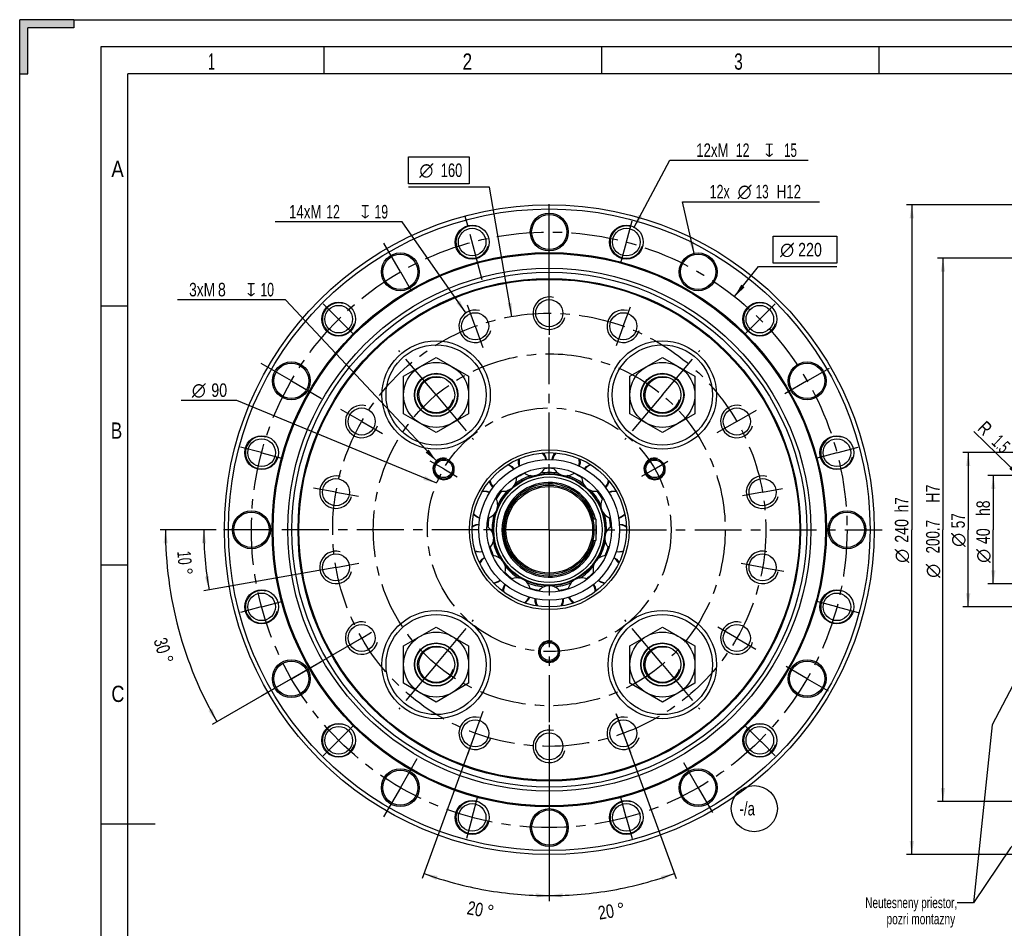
# Model space of a CAD drawing. Header units: millimetres. Extents: x 0 to 420, y 0 to 297.
# Tile 101 of 108: x 0 to 182, y 129 to 297. Entities that reach past the tile are written whole.
import ezdxf
from ezdxf.enums import TextEntityAlignment as Align

# ---------------------------------------------------------------- set-up
doc = ezdxf.new("R2010")
doc.units = ezdxf.units.MM
doc.header["$LTSCALE"] = 23.1
doc.linetypes.add('CENTER', pattern=[0.6, 0.375, -0.075, 0.075, -0.075])
doc.layers.get('0').update_dxf_attribs({"linetype": 'CONTINUOUS'})
for name, color, linetype in [('030', 7, 'CONTINUOUS'), ('8_ALL_NOTES_BALLOONS_SYMBOLS_GT', 7, 'CONTINUOUS'), ('DEFAULT_1', 7, 'CENTER'), ('HRIADEL', 7, 'CONTINUOUS'), ('KLIETKY_HRIAD', 7, 'CONTINUOUS'), ('NOS-TELESO', 7, 'CONTINUOUS'), ('PRIR-VYST', 7, 'CONTINUOUS'), ('REZVALC', 7, 'CONTINUOUS')]:
    doc.layers.add(name, color=color, linetype=linetype)
doc.styles.get("Standard").update_dxf_attribs({"font": 'txt', "width": 0.8})
doc.styles.add('TEXTSTYLE_1', font='gdt', dxfattribs={"width": 0.8})
doc.dimstyles.new('DIMSTYLE_1', dxfattribs={"dimtxt": 2.5, "dimasz": 2.5, "dimexe": 1, "dimexo": 0, "dimtad": 1, "dimdec": 3, "dimlfac": 2, "dimdsep": 46, "dimtxsty": 'Standard', "dimblk": '_FILLED', "dimblk1": '_FILLED', "dimblk2": '_FILLED', "dimcen": 0.09, "dimclrt": 7, "dimadec": 0, "dimazin": 0, "dimtp": 0.005, "dimtm": 0.005, "dimtfac": 1, "dimtdec": 3, "dimtofl": 0, "dimtmove": 0, "dimatfit": 3, "dimldrblk": '_FILLED', "dimfxl": 1, "dimtolj": 1, "dimarcsym": 0})
doc.dimstyles.new('DIMSTYLE_11', dxfattribs={"dimtxt": 2.5, "dimasz": 2.5, "dimexe": 1, "dimexo": 0, "dimtad": 1, "dimdec": 3, "dimlfac": 2, "dimdsep": 46, "dimtxsty": 'Standard', "dimblk": '_FILLED', "dimblk1": '_FILLED', "dimblk2": '_FILLED', "dimcen": 0.09, "dimclrt": 7, "dimadec": 0, "dimazin": 0, "dimtp": 0.1, "dimtm": 0.1, "dimtfac": 1, "dimtdec": 3, "dimtofl": 0, "dimtmove": 0, "dimatfit": 3, "dimldrblk": '_FILLED', "dimfxl": 1, "dimtolj": 1, "dimarcsym": 0})
doc.dimstyles.new('DIMSTYLE_4', dxfattribs={"dimtxt": 2.5, "dimasz": 2.5, "dimexe": 1, "dimexo": 0, "dimtad": 1, "dimdec": 3, "dimlfac": 2, "dimdsep": 46, "dimtxsty": 'Standard', "dimblk": '_FILLED', "dimblk1": '_FILLED', "dimblk2": '_FILLED', "dimcen": 0.09, "dimclrt": 7, "dimadec": 0, "dimazin": 0, "dimtp": 0.005, "dimtm": 0.005, "dimtfac": 1, "dimtdec": 3, "dimtmove": 0, "dimatfit": 2, "dimldrblk": '_FILLED', "dimfxl": 1, "dimtolj": 1, "dimarcsym": 0})
doc.dimstyles.new('DIMSTYLE_5', dxfattribs={"dimtxt": 2.5, "dimasz": 2.5, "dimexe": 1, "dimexo": 0, "dimgap": 1.25, "dimtad": 0, "dimdec": 1, "dimlfac": 2, "dimdsep": 46, "dimtxsty": 'Standard', "dimblk": '_FILLED', "dimblk1": '_FILLED', "dimblk2": '_FILLED', "dimcen": 0.09, "dimclrt": 7, "dimadec": 0, "dimazin": 0, "dimtp": 0.1, "dimtm": 0.1, "dimtfac": 1, "dimtdec": 65535, "dimtofl": 0, "dimtmove": 0, "dimatfit": 3, "dimldrblk": '_FILLED', "dimfxl": 1, "dimtolj": 1, "dimarcsym": 0})
doc.dimstyles.get("Standard").update_dxf_attribs({"dimtxt": 2.5, "dimasz": 2.5, "dimexe": 1, "dimexo": 0, "dimtad": 1, "dimdec": 3, "dimdsep": 46, "dimtxsty": 'Standard', "dimblk": '_FILLED', "dimblk1": '_FILLED', "dimblk2": '_FILLED', "dimcen": 0.09, "dimclrt": 7, "dimadec": 0, "dimazin": 0, "dimtol": 1, "dimtp": 0.005, "dimtm": 0.005, "dimtfac": 1, "dimtdec": 3, "dimtofl": 0, "dimtmove": 0, "dimatfit": 3, "dimldrblk": '_FILLED', "dimfxl": 1, "dimtolj": 1, "dimarcsym": 0})

# ---------------------------------------------------------------- blocks, each defined once
blk = doc.blocks.new('_FILLED')
at = {"color": 0, "linetype": 'ByBlock'}
blk.add_solid([(0, 0), (-1, 0.16), (-1, -0.16)], dxfattribs=at)
blk = doc.blocks.new('*D11')
at = {"color": 7, "linetype": 'Continuous'}
for p, q in [((113.45, 258.57), (120.08, 271.03)), ((120.08, 271.03), (123.69, 271.03)), ((123.69, 271.03), (145.63, 271.03))]:
    blk.add_line(p, q, dxfattribs=at)
at = {"color": 7, "linetype": 'Continuous', "xscale": 2.5, "yscale": 2.5, "zscale": 2.5, "rotation": 241.9766782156}
blk.add_blockref('_FILLED', (113.45, 258.57), dxfattribs=at)
at = {"color": 7, "linetype": 'Continuous'}
for s, width, p in [('12xM', 0.732143, (124.94, 271.65)), ('12', 0.678571, (132.26, 271.65)), ('15', 0.642857, (141.16, 271.65))]:
    blk.add_text(s, height=2.5, dxfattribs=dict(at, width=width)).set_placement(p)
at = {"color": 7, "linetype": 'Continuous', "style": 'TEXTSTYLE_1'}
blk.add_text('x', height=2.5, dxfattribs=at).set_placement((137.62, 271.65))
blk = doc.blocks.new('*D16')
at = {"color": 7, "linetype": 'Continuous'}
for p, q in [((69.29, 259.67), (47.17, 259.67)), ((70.66, 259.67), (69.29, 259.67)), ((82.41, 242.84), (70.66, 259.67))]:
    blk.add_line(p, q, dxfattribs=at)
at = {"color": 7, "linetype": 'Continuous', "xscale": 2.5, "yscale": 2.5, "zscale": 2.5, "rotation": 304.9283622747}
blk.add_blockref('_FILLED', (82.41, 242.84), dxfattribs=at)
at = {"color": 7, "linetype": 'Continuous'}
for s, width, p in [('14xM', 0.732143, (55.74, 260.29)), ('12', 0.678571, (59.14, 260.29)), ('19', 0.678571, (68.04, 260.29))]:
    blk.add_text(s, height=2.5, dxfattribs=dict(at, width=width)).set_placement(p, align=Align.RIGHT)
at = {"color": 7, "linetype": 'Continuous', "style": 'TEXTSTYLE_1'}
blk.add_text('x', height=2.5, dxfattribs=at).set_placement((64.64, 260.29), align=Align.RIGHT)
blk = doc.blocks.new('*D17')
at = {"color": 7, "linetype": 'Continuous'}
for p, q in [((48.22, 245.28), (29.14, 245.28)), ((49.09, 245.28), (48.22, 245.28)), ((76.95, 215.51), (49.09, 245.28))]:
    blk.add_line(p, q, dxfattribs=at)
at = {"color": 7, "linetype": 'Continuous', "xscale": 2.5, "yscale": 2.5, "zscale": 2.5, "rotation": 313.1036540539}
blk.add_blockref('_FILLED', (76.95, 215.51), dxfattribs=at)
at = {"color": 7, "linetype": 'Continuous'}
for s, width, p in [('3xM', 0.761905, (36.1, 245.9)), ('8', 0.785714, (38.07, 245.9)), ('10', 0.678571, (46.97, 245.9))]:
    blk.add_text(s, height=2.5, dxfattribs=dict(at, width=width)).set_placement(p, align=Align.RIGHT)
at = {"color": 7, "linetype": 'Continuous', "style": 'TEXTSTYLE_1'}
blk.add_text('x', height=2.5, dxfattribs=at).set_placement((43.57, 245.9), align=Align.RIGHT)
blk = doc.blocks.new('*D18')
at = {"color": 7, "linetype": 'Continuous'}
for p, q in [((185.37, 212.8), (178.82, 212.8)), ((179.82, 212.8), (179.82, 202.8)), ((179.82, 192.8), (179.82, 202.8)), ((185.37, 192.8), (178.82, 192.8))]:
    blk.add_line(p, q, dxfattribs=at)
at = {"color": 7, "linetype": 'Continuous', "xscale": 2.5, "yscale": 2.5, "zscale": 2.5}
for p, rotation in [((179.82, 212.8), 90), ((179.82, 192.8), 270)]:
    blk.add_blockref('_FILLED', p, dxfattribs=dict(at, rotation=rotation))
at = {"color": 7, "linetype": 'Continuous'}
for s, width, p in [(' h8', 0.761905, (179.19, 206.43)), ('40', 0.785714, (179.19, 201.61))]:
    blk.add_text(s, height=2.5, rotation=90, dxfattribs=dict(at, width=width)).set_placement(p, align=Align.CENTER)
at = {"color": 7, "linetype": 'Continuous', "style": 'TEXTSTYLE_1'}
blk.add_text('n', height=2.5, rotation=90, dxfattribs=at).set_placement((179.19, 197.97), align=Align.CENTER)
blk = doc.blocks.new('*D19')
at = {"color": 7, "linetype": 'Continuous'}
for p, q in [((192.24, 252.97), (169.52, 252.97)), ((170.52, 252.97), (170.52, 202.8)), ((170.52, 152.62), (170.52, 202.8)), ((192.24, 152.62), (169.52, 152.62))]:
    blk.add_line(p, q, dxfattribs=at)
at = {"color": 7, "linetype": 'Continuous', "xscale": 2.5, "yscale": 2.5, "zscale": 2.5}
for p, rotation in [((170.52, 252.97), 90), ((170.52, 152.62), 270)]:
    blk.add_blockref('_FILLED', p, dxfattribs=dict(at, rotation=rotation))
at = {"color": 7, "linetype": 'Continuous'}
for s, width, p in [(' H7', 0.785714, (169.89, 209.11)), ('200.7', 0.742857, (169.89, 201.52))]:
    blk.add_text(s, height=2.5, rotation=90, dxfattribs=dict(at, width=width)).set_placement(p, align=Align.CENTER)
at = {"color": 7, "linetype": 'Continuous', "style": 'TEXTSTYLE_1'}
blk.add_text('n', height=2.5, rotation=90, dxfattribs=at).set_placement((169.89, 195.21), align=Align.CENTER)
blk = doc.blocks.new('*D22')
at = {"color": 7, "linetype": 'Continuous'}
for p, q in [((36.3, 202.8), (33.01, 202.8)), ((58.41, 195.85), (33.99, 191.54))]:
    blk.add_line(p, q, dxfattribs=at)
for start, end in [(180, 185), (185, 190)]:
    blk.add_arc((97.8, 202.8), 63.8, start, end, dxfattribs=at)
for points in [[(34.45, 200.3), (34.01, 202.8), (33.65, 200.29)], [(34.19, 194.13), (34.97, 191.72), (34.98, 194.25)]]:
    blk.add_solid(points, dxfattribs=at)
at = {"color": 7, "linetype": 'Continuous', "width": 0.678571}
blk.add_text('10', height=2.5, rotation=-84.8959, dxfattribs=at).set_placement((29.2, 197.51), align=Align.CENTER)
at = {"color": 7, "linetype": 'Continuous', "style": 'TEXTSTYLE_1'}
blk.add_text('~', height=2.5, rotation=-84.8959, dxfattribs=at).set_placement((29.43, 194.99), align=Align.CENTER)
blk = doc.blocks.new('*D23')
at = {"color": 7, "linetype": 'Continuous'}
for p, q in [((36.3, 202.8), (25.92, 202.8)), ((63.16, 182.8), (35.55, 166.85))]:
    blk.add_line(p, q, dxfattribs=at)
for start, end in [(180, 195), (195, 210)]:
    blk.add_arc((97.8, 202.8), 70.88, start, end, dxfattribs=at)
for points in [[(27.36, 200.3), (26.92, 202.8), (26.56, 200.29)], [(34.86, 169.35), (36.42, 167.35), (35.56, 169.74)]]:
    blk.add_solid(points, dxfattribs=at)
at = {"color": 7, "linetype": 'Continuous', "width": 0.75}
blk.add_text('30', height=2.5, rotation=-72.7018, dxfattribs=at).set_placement((25.1, 181.03), align=Align.CENTER)
at = {"color": 7, "linetype": 'Continuous', "style": 'TEXTSTYLE_1'}
blk.add_text('~', height=2.5, rotation=-72.7018, dxfattribs=at).set_placement((25.91, 178.44), align=Align.CENTER)
blk = doc.blocks.new('*D24')
at = {"color": 7, "linetype": 'Continuous'}
for p, q in [((84.12, 165.21), (74.35, 138.36)), ((97.8, 162.8), (97.8, 134.22))]:
    blk.add_line(p, q, dxfattribs=at)
for start, end in [(250, 260), (260, 270)]:
    blk.add_arc((97.8, 202.8), 67.57, start, end, dxfattribs=at)
for points in [[(77.19, 138.86), (74.69, 139.3), (76.93, 138.11)], [(95.3, 134.87), (97.8, 135.22), (95.31, 135.67)]]:
    blk.add_solid(points, dxfattribs=at)
at = {"color": 7, "linetype": 'Continuous', "width": 0.785714}
blk.add_text('20', height=2.5, rotation=-10.3751, dxfattribs=at).set_placement((83.91, 131.56), align=Align.CENTER)
at = {"color": 7, "linetype": 'Continuous', "style": 'TEXTSTYLE_1'}
blk.add_text('~', height=2.5, rotation=-10.3751, dxfattribs=at).set_placement((86.67, 131.06), align=Align.CENTER)
blk = doc.blocks.new('*D25')
at = {"color": 7, "linetype": 'Continuous'}
for p, q in [((110.18, 168.79), (121.26, 138.36)), ((97.8, 166.8), (97.8, 134.22))]:
    blk.add_line(p, q, dxfattribs=at)
for start, end in [(280, 290), (270, 280)]:
    blk.add_arc((97.8, 202.8), 67.57, start, end, dxfattribs=at)
for points in [[(118.68, 138.11), (120.92, 139.3), (118.42, 138.86)], [(100.3, 135.67), (97.8, 135.22), (100.31, 134.87)]]:
    blk.add_solid(points, dxfattribs=at)
at = {"color": 7, "linetype": 'Continuous', "width": 0.785714}
blk.add_text('20', height=2.5, rotation=9.1273, dxfattribs=at).set_placement((108.49, 131.01), align=Align.CENTER)
at = {"color": 7, "linetype": 'Continuous', "style": 'TEXTSTYLE_1'}
blk.add_text('~', height=2.5, rotation=9.1273, dxfattribs=at).set_placement((111.26, 131.45), align=Align.CENTER)
blk = doc.blocks.new('*D27')
at = {"color": 7, "linetype": 'Continuous'}
for p, q in [((192.84, 262.8), (163.76, 262.8)), ((164.76, 262.8), (164.76, 202.8)), ((164.76, 142.8), (164.76, 202.8)), ((192.84, 142.8), (163.76, 142.8))]:
    blk.add_line(p, q, dxfattribs=at)
at = {"color": 7, "linetype": 'Continuous', "xscale": 2.5, "yscale": 2.5, "zscale": 2.5}
for p, rotation in [((164.76, 262.8), 90), ((164.76, 142.8), 270)]:
    blk.add_blockref('_FILLED', p, dxfattribs=dict(at, rotation=rotation))
at = {"color": 7, "linetype": 'Continuous'}
for s, width, p in [('h7', 0.75, (164.14, 207.41)), ('240', 0.785714, (164.14, 202.59))]:
    blk.add_text(s, height=2.5, rotation=90, dxfattribs=dict(at, width=width)).set_placement(p, align=Align.CENTER)
at = {"color": 7, "linetype": 'Continuous', "style": 'TEXTSTYLE_1'}
blk.add_text('n', height=2.5, rotation=90, dxfattribs=at).set_placement((164.14, 197.97), align=Align.CENTER)
blk = doc.blocks.new('*D32')
at = {"color": 7, "linetype": 'Continuous'}
for p, q in [((192.84, 217.05), (174.18, 217.05)), ((175.18, 217.05), (175.18, 202.8)), ((175.18, 188.55), (175.18, 202.8)), ((192.84, 188.55), (174.18, 188.55))]:
    blk.add_line(p, q, dxfattribs=at)
at = {"color": 7, "linetype": 'Continuous', "xscale": 2.5, "yscale": 2.5, "zscale": 2.5}
for p, rotation in [((175.18, 217.05), 90), ((175.18, 188.55), 270)]:
    blk.add_blockref('_FILLED', p, dxfattribs=dict(at, rotation=rotation))
at = {"color": 7, "linetype": 'Continuous', "width": 0.75}
blk.add_text('57', height=2.5, rotation=90, dxfattribs=at).set_placement((174.56, 204.46), align=Align.CENTER)
at = {"color": 7, "linetype": 'Continuous', "style": 'TEXTSTYLE_1'}
blk.add_text('n', height=2.5, rotation=90, dxfattribs=at).set_placement((174.56, 200.92), align=Align.CENTER)
blk = doc.blocks.new('*D33')
at = {"color": 7, "linetype": 'Continuous'}
for p, q in [((83, 266.07), (71.81, 266.07)), ((86.75, 266.07), (83, 266.07)), ((90.92, 242.2), (86.75, 266.07))]:
    blk.add_line(p, q, dxfattribs=at)
at = {"color": 7, "linetype": 'Continuous', "xscale": 2.5, "yscale": 2.5, "zscale": 2.5, "rotation": 279.906806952}
blk.add_blockref('_FILLED', (90.92, 242.2), dxfattribs=at)
at = {"color": 7, "linetype": 'Continuous', "style": 'TEXTSTYLE_1'}
blk.add_text('n', height=2.5, dxfattribs=at).set_placement((76.4, 267.95), align=Align.RIGHT)
at = {"color": 7, "linetype": 'Continuous', "width": 0.714286}
blk.add_text('160', height=2.5, dxfattribs=at).set_placement((81.75, 267.95), align=Align.RIGHT)
blk = doc.blocks.new('*D38')
at = {"color": 7, "linetype": 'Continuous'}
blk.add_line((184.83, 212.57), (176.25, 220.92), dxfattribs=at)
at = {"color": 7, "linetype": 'Continuous', "xscale": 2.5, "yscale": 2.5, "zscale": 2.5, "rotation": 315.7789401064}
blk.add_blockref('_FILLED', (184.83, 212.57), dxfattribs=at)
at = {"color": 7, "linetype": 'Continuous'}
for s, width, p in [('R', 0.785714, (178.09, 220)), ('1.5', 0.619048, (181.42, 216.76))]:
    blk.add_text(s, height=2.5, rotation=-44.2211, dxfattribs=dict(at, width=width)).set_placement(p, align=Align.RIGHT)
blk = doc.blocks.new('*D39')
at = {"color": 7, "linetype": 'Continuous'}
for p, q in [((39.56, 226.7), (29.8, 226.7)), ((40.1, 226.7), (39.56, 226.7)), ((77.02, 211.41), (40.1, 226.7))]:
    blk.add_line(p, q, dxfattribs=at)
at = {"color": 7, "linetype": 'Continuous', "xscale": 2.5, "yscale": 2.5, "zscale": 2.5, "rotation": 337.4928829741}
blk.add_blockref('_FILLED', (77.02, 211.41), dxfattribs=at)
at = {"color": 7, "linetype": 'Continuous', "style": 'TEXTSTYLE_1'}
blk.add_text('n', height=2.5, dxfattribs=at).set_placement((34.38, 227.33), align=Align.RIGHT)
at = {"color": 7, "linetype": 'Continuous', "width": 0.785714}
blk.add_text('90', height=2.5, dxfattribs=at).set_placement((38.31, 227.33), align=Align.RIGHT)
blk = doc.blocks.new('*D43')
at = {"color": 7, "linetype": 'Continuous'}
for p, q in [((124.6, 253.6), (122.42, 263.37)), ((122.42, 263.37), (126.17, 263.37)), ((126.17, 263.37), (147.71, 263.37))]:
    blk.add_line(p, q, dxfattribs=at)
at = {"color": 7, "linetype": 'Continuous', "xscale": 2.5, "yscale": 2.5, "zscale": 2.5, "rotation": 282.578452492}
blk.add_blockref('_FILLED', (124.6, 253.6), dxfattribs=at)
at = {"color": 7, "linetype": 'Continuous'}
for s, width, p in [('12x', 0.690476, (127.42, 264)), ('13', 0.642857, (135.93, 264)), (' H12', 0.732143, (139.14, 264))]:
    blk.add_text(s, height=2.5, dxfattribs=dict(at, width=width)).set_placement(p)
at = {"color": 7, "linetype": 'Continuous', "style": 'TEXTSTYLE_1'}
blk.add_text('n', height=2.5, dxfattribs=at).set_placement((132.59, 264))
blk = doc.blocks.new('*D47')
at = {"color": 7, "linetype": 'Continuous'}
for p, q in [((132.02, 245.86), (136.43, 251.41)), ((136.43, 251.41), (139.19, 251.41)), ((139.19, 251.41), (150.91, 251.41))]:
    blk.add_line(p, q, dxfattribs=at)
at = {"color": 7, "linetype": 'Continuous', "xscale": 2.5, "yscale": 2.5, "zscale": 2.5, "rotation": 231.5293677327}
blk.add_blockref('_FILLED', (132.02, 245.86), dxfattribs=at)
at = {"color": 7, "linetype": 'Continuous', "style": 'TEXTSTYLE_1'}
blk.add_text('n', height=2.5, dxfattribs=at).set_placement((140.44, 253.28))
at = {"color": 7, "linetype": 'Continuous', "width": 0.785714}
blk.add_text('220', height=2.5, dxfattribs=at).set_placement((143.77, 253.28))
blk = doc.blocks.new('BALLOON_BL1', base_point=(135.67, 151.29))
at = {"layer": '8_ALL_NOTES_BALLOONS_SYMBOLS_GT', "color": 7, "linetype": 'Continuous'}
blk.add_circle((135.67, 151.29), 4.26, dxfattribs=at)
at = {"layer": '8_ALL_NOTES_BALLOONS_SYMBOLS_GT', "color": 7, "linetype": 'Continuous', "width": 0.730159}
blk.add_text('-/a', height=2.5, dxfattribs=at).set_placement((132.94, 150.04))

msp = doc.modelspace()

# ---------------------------------------------------------------- linework, layer by layer
at = {"color": 7, "linetype": 'Continuous'}
for p, q in [((0, 287), (0, 297)), ((10, 297), (0, 297)), ((10, 297), (10, 295.5)), ((10, 297), (410, 297)), ((1.5, 287), (1.5, 295.5)), ((10, 295.5), (1.5, 295.5)), ((15, 292), (15, 5)), ((415, 292), (15, 292)), ((56.25, 287), (56.25, 292)), ((107.5, 287), (107.5, 292)), ((158.75, 287), (158.75, 292)), ((0, 10), (0, 287)), ((0, 287), (1.5, 287)), ((20, 10), (20, 287)), ((410, 287), (20, 287)), ((71.81234, 266.69663), (71.81234, 271.69663)), ((71.81234, 271.69663), (83.00281, 271.69663)), ((83.00281, 271.69663), (83.00281, 266.69663)), ((83.00281, 266.69663), (71.81234, 266.69663)), ((139.18613, 252.03446), (139.18613, 257.03446)), ((139.18613, 257.03446), (150.91232, 257.03446)), ((150.91232, 257.03446), (150.91232, 252.03446)), ((150.91232, 252.03446), (139.18613, 252.03446)), ((15, 244.16), (20, 244.16)), ((70.91328, 231.15681), (76.91328, 234.62091)), ((76.91328, 234.62091), (82.91328, 231.15681)), ((112.69448, 231.15681), (118.69448, 234.62091)), ((118.69448, 234.62091), (124.69448, 231.15681)), ((70.91328, 224.2286), (70.91328, 231.15681)), ((82.91328, 231.15681), (82.91328, 224.2286)), ((112.69448, 224.2286), (112.69448, 231.15681)), ((124.69448, 231.15681), (124.69448, 224.2286)), ((76.91328, 220.7645), (70.91328, 224.2286)), ((82.91328, 224.2286), (76.91328, 220.7645)), ((118.69448, 220.7645), (112.69448, 224.2286)), ((124.69448, 224.2286), (118.69448, 220.7645)), ((15, 196.33), (20, 196.33)), ((70.91328, 181.36392), (76.91328, 184.82802)), ((76.91328, 184.82802), (82.91328, 181.36392)), ((112.69448, 181.36392), (118.69448, 184.82802)), ((118.69448, 184.82802), (124.69448, 181.36392)), ((70.91328, 174.43571), (70.91328, 181.36392)), ((82.91328, 181.36392), (82.91328, 174.43571)), ((112.69448, 174.43571), (112.69448, 181.36392)), ((124.69448, 181.36392), (124.69448, 174.43571)), ((76.91328, 170.97161), (70.91328, 174.43571)), ((82.91328, 174.43571), (76.91328, 170.97161)), ((118.69448, 170.97161), (112.69448, 174.43571)), ((124.69448, 174.43571), (118.69448, 170.97161)), ((15, 148.5), (25, 148.5))]:
    msp.add_line(p, q, dxfattribs=at)
for centre, radius in [((76.91328, 227.6927), 6), ((118.69448, 227.6927), 6), ((76.91328, 227.6927), 4), ((76.91328, 227.6927), 3.925), ((76.91328, 227.6927), 3.425), ((118.69448, 227.6927), 4), ((118.69448, 227.6927), 3.925), ((118.69448, 227.6927), 3.425), ((97.80388, 202.79626), 8.25), ((97.80388, 202.79626), 8), ((76.91328, 177.89982), 6), ((118.69448, 177.89982), 6), ((76.91328, 177.89982), 4), ((118.69448, 177.89982), 4), ((76.91328, 177.89982), 3.925), ((76.91328, 177.89982), 3.425), ((118.69448, 177.89982), 3.925), ((118.69448, 177.89982), 3.425)]:
    msp.add_circle(centre, radius, dxfattribs=at)
for centre in [(76.91328, 227.6927), (118.69448, 227.6927), (76.91328, 177.89982), (118.69448, 177.89982)]:
    msp.add_arc(centre, 3.25, 75, 345, dxfattribs=at)
for points in [[(10, 297), (1.5, 295.5), (0, 297)], [(0, 287), (0, 297), (1.5, 295.5)], [(10, 297), (10, 295.5), (1.5, 295.5)], [(1.5, 295.5), (1.5, 287), (0, 287)]]:
    msp.add_solid(points, dxfattribs=at)
at = {"layer": '030', "color": 7, "linetype": 'Continuous'}
for radius in [48.3, 47.55, 46.4]:
    msp.add_circle((97.80388, 202.79626), radius, dxfattribs=at)
at = {"layer": 'DEFAULT_1', "color": 7, "linetype": 'CENTER'}
for p, q in [((97.80388, 254.27126), (97.80388, 264.29626)), ((85.43794, 248.94657), (81.88651, 262.2007)), ((112.05775, 255.99242), (113.08714, 259.83418)), ((70.30388, 250.42766), (67.22888, 255.7537)), ((112.0201, 255.85194), (110.99071, 252.01018)), ((112.03893, 255.92218), (112.0201, 255.85194)), ((112.03893, 255.92218), (112.05775, 255.99242)), ((97.80388, 246.79626), (97.80388, 254.27126)), ((70.30388, 250.42766), (72.34436, 246.89344)), ((125.30388, 250.42766), (125.22507, 250.29116)), ((125.30388, 250.42766), (125.38268, 250.56415)), ((97.80388, 242.79626), (97.80388, 246.79626)), ((58.8798, 241.72034), (56.04922, 244.55091)), ((84.12307, 240.38396), (82.70252, 244.2869)), ((111.48468, 240.38396), (112.7947, 243.9832)), ((136.69565, 241.68803), (139.55853, 244.55091)), ((97.80388, 242.79626), (97.80388, 238.79626)), ((58.91301, 241.68713), (58.8798, 241.72034)), ((58.91301, 241.68713), (58.94621, 241.65392)), ((58.94621, 241.65392), (61.77679, 238.82335)), ((84.12307, 240.38396), (85.54363, 236.48102)), ((111.48468, 240.38396), (110.17467, 236.78473)), ((136.69385, 241.68624), (133.83097, 238.82335)), ((136.69475, 241.68713), (136.69385, 241.68624)), ((136.69475, 241.68713), (136.69565, 241.68803)), ((97.80388, 215.79626), (97.80388, 238.79626)), ((76.91328, 227.6927), (70.00331, 235.92768)), ((118.69448, 227.6927), (125.60444, 235.92768)), ((50.17248, 230.29626), (44.58524, 233.52205)), ((145.55136, 230.36328), (149.5489, 232.67126)), ((50.17248, 230.29626), (55.75972, 227.07047)), ((145.31919, 230.22924), (141.32166, 227.92126)), ((145.43528, 230.29626), (145.31919, 230.22924)), ((145.43528, 230.29626), (145.55136, 230.36328)), ((76.91328, 227.6927), (83.82325, 219.45773)), ((118.69448, 227.6927), (111.78451, 219.45773)), ((63.16286, 222.79626), (59.29826, 225.02749)), ((132.44489, 222.79626), (136.1076, 224.91092)), ((63.16286, 222.79626), (67.02746, 220.56503)), ((132.44489, 222.79626), (128.78219, 220.68159)), ((44.64687, 217.03964), (40.76596, 218.07952)), ((44.67796, 217.03131), (44.64687, 217.03964)), ((44.67796, 217.03131), (44.70905, 217.02298)), ((44.70905, 217.02298), (48.58996, 215.98309)), ((150.91515, 217.02738), (147.0178, 215.98309)), ((150.9298, 217.03131), (150.91515, 217.02738)), ((150.9298, 217.03131), (150.94445, 217.03523)), ((150.94445, 217.03523), (154.8418, 218.07952)), ((78.31831, 214.04626), (75.81558, 215.49121)), ((97.80388, 202.79626), (97.80388, 215.79626)), ((117.28945, 214.04626), (119.72745, 215.45384)), ((78.31831, 214.04626), (80.82103, 212.60131)), ((117.28945, 214.04626), (114.85145, 212.63868)), ((58.41157, 209.74219), (54.24798, 210.47634)), ((58.41157, 209.74219), (62.57515, 209.00803)), ((137.19619, 209.74219), (133.48642, 209.08805)), ((137.19619, 209.74219), (140.90596, 210.39632)), ((46.32888, 202.79626), (36.30388, 202.79626)), ((84.80388, 202.79626), (46.32888, 202.79626)), ((97.80388, 202.79626), (84.80388, 202.79626)), ((97.80388, 202.79626), (97.80388, 189.79626)), ((97.80388, 202.79626), (110.80388, 202.79626)), ((110.80388, 202.79626), (159.30388, 202.79626)), ((58.41157, 195.85033), (62.65013, 196.5977)), ((137.19619, 195.85033), (133.25696, 196.54493)), ((58.41157, 195.85033), (54.17301, 195.10296)), ((137.19619, 195.85033), (141.13542, 195.15574)), ((44.98842, 188.6444), (48.58996, 189.60943)), ((97.80388, 189.79626), (97.80388, 141.29626)), ((150.909, 188.56679), (147.0178, 189.60943)), ((44.3675, 188.47802), (40.76596, 187.51299)), ((44.67796, 188.56121), (44.3675, 188.47802)), ((44.67796, 188.56121), (44.98842, 188.6444)), ((150.9298, 188.56121), (150.909, 188.56679)), ((150.9298, 188.56121), (150.9506, 188.55564)), ((150.9506, 188.55564), (154.8418, 187.51299)), ((76.91328, 177.89982), (83.82325, 186.13479)), ((118.69448, 177.89982), (111.78451, 186.13479)), ((63.17511, 182.80333), (65.00317, 183.85876)), ((132.44489, 182.79626), (128.93548, 184.82242)), ((63.16286, 182.79626), (61.32256, 181.73376)), ((63.16286, 182.79626), (63.17511, 182.80333)), ((132.44489, 182.79626), (135.95431, 180.7701)), ((50.17248, 175.29626), (55.67097, 178.47081)), ((76.91328, 177.89982), (70.00331, 169.66484)), ((118.69448, 177.89982), (125.60444, 169.66484)), ((145.43528, 175.29626), (141.58231, 177.52077)), ((50.17248, 175.29626), (44.67399, 172.12171)), ((145.43528, 175.29626), (149.28825, 173.07175)), ((84.12307, 165.20855), (85.61205, 169.29948)), ((111.48468, 165.20855), (110.18237, 168.78665)), ((58.92274, 163.91512), (61.77679, 166.76917)), ((136.40008, 164.20006), (133.83097, 166.76917)), ((58.90327, 163.89565), (56.04922, 161.0416)), ((58.91301, 163.90539), (58.90327, 163.89565)), ((58.91301, 163.90539), (58.92274, 163.91512)), ((84.12307, 165.20855), (82.6341, 161.11763)), ((111.48468, 165.20855), (112.787, 161.63046)), ((136.69475, 163.90539), (136.40008, 164.20006)), ((136.69475, 163.90539), (136.98942, 163.61072)), ((136.98942, 163.61072), (139.55853, 161.0416)), ((70.30388, 155.16486), (73.40044, 160.52826)), ((125.30388, 155.16486), (122.66008, 159.74405)), ((70.30388, 155.16486), (67.20732, 149.80146)), ((125.30388, 155.16486), (127.94768, 150.58567)), ((83.56883, 149.67034), (84.61705, 153.58234)), ((112.03746, 149.67579), (110.99071, 153.58234)), ((83.56883, 149.67034), (82.52061, 145.75834)), ((112.03893, 149.67034), (112.03746, 149.67579)), ((112.03893, 149.67034), (112.04039, 149.66488)), ((112.04039, 149.66488), (113.08714, 145.75834))]:
    msp.add_line(p, q, dxfattribs=at)
for radius in [55, 40, 32.5, 22.5]:
    msp.add_circle((97.80388, 202.79626), radius, dxfattribs=at)
at = {"layer": 'HRIADEL', "color": 7, "linetype": 'Continuous'}
for p, q in [((105.80247, 204.79626), (106.32888, 204.79626)), ((106.45388, 200.92126), (106.45388, 204.67126)), ((105.80247, 200.79626), (106.32888, 200.79626))]:
    msp.add_line(p, q, dxfattribs=at)
for radius in [10.356, 10.25, 9.75]:
    msp.add_circle((97.80388, 202.79626), radius, dxfattribs=at)
for centre, radius, start, end in [((97.80388, 202.79626), 10.57257, 108.8060665, 126.5476485), ((97.80388, 202.79626), 11.35, 113.3173588, 122.0680257), ((97.80388, 202.79626), 10.57257, 81.1261257, 98.8738743), ((97.80388, 202.79626), 11.35, 85.6139544, 94.3860456), ((97.80388, 202.79626), 10.57257, 53.4523515, 71.1939335), ((97.80388, 202.79626), 11.35, 57.9319743, 66.6826412), ((97.80388, 202.79626), 8.75, 13.2129804, 346.7870196), ((97.80388, 202.79626), 8.5, 13.6089606, 346.3910394), ((97.80388, 202.79626), 11.35, 141.0001243, 149.7689745), ((97.80388, 202.79626), 10.57257, 136.4934066, 154.2573868), ((97.80388, 202.79626), 10.57257, 25.7426132, 43.5065934), ((97.80388, 202.79626), 11.35, 30.2310255, 38.9998757), ((97.80388, 202.79626), 10.57257, 164.1878003, 181.9611327), ((97.80388, 202.79626), 10.57257, 358.0388673, 15.8121997), ((97.80388, 202.79626), 11.35, 168.6991671, 177.4551715), ((106.32888, 204.67126), 0.125, 0, 90), ((97.80388, 202.79626), 8.75, 351.3294213, 8.6705787), ((97.80388, 202.79626), 11.35, 2.5448285, 11.3008329), ((97.80388, 202.79626), 10.57257, 191.888923, 209.658603), ((106.32888, 200.92126), 0.125, 270, 360), ((97.80388, 202.79626), 10.57257, 330.341397, 348.111077), ((97.80388, 202.79626), 11.35, 196.3837458, 205.1543555), ((97.80388, 202.79626), 11.35, 334.8456445, 343.6162542), ((97.80388, 202.79626), 11.35, 224.0802938, 232.8434257), ((97.80388, 202.79626), 10.57257, 219.5964691, 237.3494969), ((97.80388, 202.79626), 10.57257, 302.6505031, 320.4035309), ((97.80388, 202.79626), 11.35, 307.1565743, 315.9197062), ((97.80388, 202.79626), 10.57257, 247.2897442, 265.0339174), ((97.80388, 202.79626), 10.57257, 274.9660826, 292.7102558), ((97.80388, 202.79626), 11.35, 251.7713806, 260.5359493), ((97.80388, 202.79626), 11.35, 279.4640507, 288.2286194)]:
    msp.add_arc(centre, radius, start, end, dxfattribs=at)
at = {"layer": 'KLIETKY_HRIAD', "color": 7, "linetype": 'Continuous'}
for p, q in [((96.75004, 216.99449), (97.12352, 216.31642)), ((98.48423, 216.31642), (98.85772, 216.99449)), ((90.27462, 214.87703), (90.91832, 214.45159)), ((92.12317, 215.08395), (92.13883, 215.86136)), ((92.25424, 214.55217), (92.12317, 215.08395)), ((97.12352, 216.31642), (97.25459, 215.78465)), ((98.35317, 215.78465), (98.48423, 216.31642)), ((103.48459, 215.08395), (103.35352, 214.55217)), ((103.46893, 215.86136), (103.48459, 215.08395)), ((104.68944, 214.45159), (105.33314, 214.87703)), ((90.91832, 214.45159), (91.2815, 214.04164)), ((104.32625, 214.04164), (104.68944, 214.45159)), ((87.06349, 211.03651), (86.71411, 211.73609)), ((87.42667, 210.62656), (87.06349, 211.03651)), ((108.54427, 211.03651), (108.18108, 210.62656)), ((108.89365, 211.73609), (108.54427, 211.03651)), ((85.52444, 209.99406), (86.29052, 209.91666)), ((86.29052, 209.91666), (86.80261, 209.72245)), ((108.80514, 209.72245), (109.31724, 209.91666)), ((109.31724, 209.91666), (110.08332, 209.99406)), ((84.4643, 205.10133), (83.8255, 205.56153)), ((111.78226, 205.56153), (111.14345, 205.10133)), ((83.58665, 203.46332), (84.30029, 203.75054)), ((84.30029, 203.75054), (84.84398, 203.81656)), ((84.9764, 204.90712), (84.4643, 205.10133)), ((111.14345, 205.10133), (110.63136, 204.90712)), ((110.76378, 203.81656), (111.30747, 203.75054)), ((111.30747, 203.75054), (112.02111, 203.46332)), ((84.92105, 198.63809), (84.14532, 198.74817)), ((85.46474, 198.7041), (84.92105, 198.63809)), ((110.68671, 198.63809), (110.14301, 198.7041)), ((111.46244, 198.74817), (110.68671, 198.63809)), ((84.90503, 196.7797), (85.40357, 197.3658)), ((85.40357, 197.3658), (85.8543, 197.67692)), ((109.75345, 197.67692), (110.20419, 197.3658)), ((110.20419, 197.3658), (110.70273, 196.7797)), ((88.3291, 193.12743), (87.59533, 192.86593)), ((88.77984, 193.43855), (88.3291, 193.12743)), ((107.27866, 193.12743), (106.82792, 193.43855)), ((108.01242, 192.86593), (107.27866, 193.12743)), ((89.17831, 191.47342), (89.34761, 192.22511)), ((89.34761, 192.22511), (89.60213, 192.71007)), ((106.00563, 192.71007), (106.26015, 192.22511)), ((106.26015, 192.22511), (106.42945, 191.47342)), ((93.90771, 189.83179), (93.38201, 189.26195)), ((94.16223, 190.31674), (93.90771, 189.83179)), ((95.22888, 189.50615), (95.22888, 190.05384)), ((95.42881, 188.76), (95.22888, 189.50615)), ((100.37888, 189.50615), (100.17895, 188.76)), ((100.37888, 190.05384), (100.37888, 189.50615)), ((101.70005, 189.83179), (101.44553, 190.31674)), ((102.22575, 189.26195), (101.70005, 189.83179))]:
    msp.add_line(p, q, dxfattribs=at)
for radius in [13, 11.5]:
    msp.add_circle((97.80388, 202.79626), radius, dxfattribs=at)
at = {"layer": 'NOS-TELESO', "color": 7, "linetype": 'Continuous'}
for centre, radius in [((97.80388, 202.79626), 60), ((97.80388, 202.79626), 59.25), ((97.80388, 257.79626), 3.5), ((97.80388, 257.79626), 3.25), ((83.56883, 255.92218), 3.125), ((83.56883, 255.92218), 2.55), ((112.03893, 255.92218), 3.125), ((112.03893, 255.92218), 2.55), ((97.80388, 202.79626), 51.18199), ((97.80388, 202.79626), 51), ((70.30388, 250.42766), 3.5), ((70.30388, 250.42766), 3.25), ((125.30388, 250.42766), 3.5), ((125.30388, 250.42766), 3.25), ((58.91301, 241.68713), 3.125), ((58.91301, 241.68713), 2.55), ((136.69475, 241.68713), 3.125), ((136.69475, 241.68713), 2.55), ((50.17248, 230.29626), 3.5), ((50.17248, 230.29626), 3.25), ((145.43528, 230.29626), 3.5), ((145.43528, 230.29626), 3.25), ((44.67796, 217.03131), 3.125), ((150.9298, 217.03131), 3.125), ((44.67796, 217.03131), 2.55), ((150.9298, 217.03131), 2.55), ((42.80388, 202.79626), 3.5), ((42.80388, 202.79626), 3.25), ((152.80388, 202.79626), 3.5), ((152.80388, 202.79626), 3.25), ((44.67796, 188.56121), 3.125), ((44.67796, 188.56121), 2.55), ((150.9298, 188.56121), 3.125), ((150.9298, 188.56121), 2.55), ((50.17248, 175.29626), 3.5), ((50.17248, 175.29626), 3.25), ((145.43528, 175.29626), 3.5), ((145.43528, 175.29626), 3.25), ((58.91301, 163.90539), 3.125), ((58.91301, 163.90539), 2.55), ((136.69475, 163.90539), 3.125), ((136.69475, 163.90539), 2.55), ((70.30388, 155.16486), 3.5), ((70.30388, 155.16486), 3.25), ((125.30388, 155.16486), 3.5), ((125.30388, 155.16486), 3.25), ((83.56883, 149.67034), 3.125), ((112.03893, 149.67034), 3.125), ((83.56883, 149.67034), 2.55), ((97.80388, 147.79626), 3.5), ((97.80388, 147.79626), 3.25), ((112.03893, 149.67034), 2.55)]:
    msp.add_circle(centre, radius, dxfattribs=at)
for centre in [(83.56883, 255.92218), (112.03893, 255.92218), (58.91301, 241.68713), (136.69475, 241.68713), (44.67796, 217.03131), (150.9298, 217.03131), (44.67796, 188.56121), (150.9298, 188.56121), (58.91301, 163.90539), (136.69475, 163.90539), (83.56883, 149.67034), (112.03893, 149.67034)]:
    msp.add_arc(centre, 3, 75, 345, dxfattribs=at)
at = {"layer": 'PRIR-VYST', "color": 7, "linetype": 'Continuous'}
for centre, radius in [((97.80388, 202.79626), 46.25), ((97.80388, 242.79626), 2.5), ((84.12307, 240.38396), 2.5), ((111.48468, 240.38396), 2.5), ((76.91328, 227.6927), 10), ((76.91328, 227.6927), 9.25), ((118.69448, 227.6927), 10), ((118.69448, 227.6927), 9.25), ((63.16286, 222.79626), 2.5), ((132.44489, 222.79626), 2.5), ((97.80388, 202.79626), 14.75), ((97.80388, 202.79626), 14.25), ((78.31831, 214.04626), 1.875), ((78.31831, 214.04626), 1.625), ((117.28945, 214.04626), 1.875), ((117.28945, 214.04626), 1.625), ((58.41157, 209.74219), 2.5), ((137.19619, 209.74219), 2.5), ((58.41157, 195.85033), 2.5), ((137.19619, 195.85033), 2.5), ((76.91328, 177.89982), 10), ((118.69448, 177.89982), 10), ((76.91328, 177.89982), 9.25), ((118.69448, 177.89982), 9.25), ((63.16286, 182.79626), 2.5), ((132.44489, 182.79626), 2.5), ((97.80388, 180.29626), 1.875), ((97.80388, 180.29626), 1.625), ((84.12307, 165.20855), 2.5), ((111.48468, 165.20855), 2.5), ((97.80388, 162.79626), 2.5)]:
    msp.add_circle(centre, radius, dxfattribs=at)
for centre, radius in [((97.80388, 242.79626), 3), ((84.12307, 240.38396), 3), ((111.48468, 240.38396), 3), ((63.16286, 222.79626), 3), ((132.44489, 222.79626), 3), ((78.31831, 214.04626), 2), ((117.28945, 214.04626), 2), ((58.41157, 209.74219), 3), ((137.19619, 209.74219), 3), ((58.41157, 195.85033), 3), ((137.19619, 195.85033), 3), ((63.16286, 182.79626), 3), ((132.44489, 182.79626), 3), ((97.80388, 180.29626), 2), ((84.12307, 165.20855), 3), ((111.48468, 165.20855), 3), ((97.80388, 162.79626), 3)]:
    msp.add_arc(centre, radius, 75, 345, dxfattribs=at)
at = {"layer": 'REZVALC', "color": 7, "linetype": 'Continuous'}
for centre, start, end in [((94.72724, 215.27869), 11.4277251, 43.0545916), ((100.88052, 215.27869), 136.9454084, 168.5722749), ((89.27877, 212.41911), 39.0986833, 70.6361558), ((94.72724, 215.27869), 164.501457, 196.1587002), ((100.88052, 215.27869), 343.8412998, 15.498543), ((106.32898, 212.41911), 109.3638442, 140.9013167), ((94.72724, 215.27869), 231.7251844, 336.1172774), ((100.88052, 215.27869), 203.8827226, 308.2748156), ((89.27877, 212.41911), 192.2394911, 223.880143), ((89.27877, 212.41911), 259.2119329, 3.6698931), ((106.32898, 212.41911), 176.3301069, 280.7880671), ((106.32898, 212.41911), 316.1190011, 347.7591185), ((85.78331, 207.35506), 66.8529425, 98.2427603), ((109.82445, 207.35506), 81.7572397, 113.1479642), ((85.78331, 207.35506), 287.1096619, 31.4501514), ((109.82445, 207.35506), 148.5498486, 252.8903381), ((85.78331, 207.35506), 220.054263, 251.6590403), ((109.82445, 207.35506), 288.3419663, 319.945737), ((85.04161, 201.24664), 94.6642496, 125.873948), ((110.56614, 201.24664), 54.126052, 85.3357504), ((85.04161, 201.24664), 314.6480973, 59.0718676), ((110.56614, 201.24664), 120.9281324, 225.3519027), ((85.04161, 201.24664), 247.8461356, 279.3570551), ((110.56614, 201.24664), 260.6429449, 292.1538644), ((87.2236, 195.49322), 122.2249371, 153.5292793), ((87.2236, 195.49322), 342.4836126, 86.7974496), ((108.38416, 195.49322), 93.2025504, 197.5163874), ((108.38416, 195.49322), 26.4707207, 57.7750629), ((87.2236, 195.49322), 275.6161661, 306.9728227), ((91.8294, 191.41284), 10.0867293, 114.4901335), ((103.77836, 191.41284), 65.5098665, 169.9132707), ((108.38416, 195.49322), 233.0271773, 264.3838339), ((91.8294, 191.41284), 149.8672213, 181.2083319), ((97.80388, 189.94026), 37.8493263, 142.1506737), ((103.77836, 191.41284), 358.7916681, 30.1338725), ((91.8294, 191.41284), 303.3640079, 334.600807), ((97.80388, 189.94026), 177.5917209, 208.9106997), ((97.80388, 189.94026), 331.0893003, 2.4092396), ((103.77836, 191.41284), 205.3999908, 236.6359921)]:
    msp.add_arc(centre, 2.5, start, end, dxfattribs=at)

# ---------------------------------------------------------------- block references
at = {"layer": '8_ALL_NOTES_BALLOONS_SYMBOLS_GT', "color": 7, "linetype": 'Continuous'}
msp.add_blockref('BALLOON_BL1', (135.67382, 151.29402), dxfattribs=at)

# ---------------------------------------------------------------- texts
at = {"color": 7, "linetype": 'Continuous'}
for s, width, p in [('1', 0.571429, (34.78044, 287.7718)), ('2', 0.785714, (81.80144, 287.7718)), ('3', 0.714286, (131.95865, 287.7697)), ('A', 0.857143, (16.92892, 267.93418)), ('B', 0.785714, (16.82804, 219.61508)), ('C', 0.833333, (16.92892, 170.99336))]:
    msp.add_text(s, height=3, dxfattribs=dict(at, width=width)).set_placement(p)
for s, width, p in [('Neutesneny priestor,', 0.688095, (173.1527, 132.92538)), ('pozri montazny', 0.69898, (172.77175, 129.92538))]:
    msp.add_text(s, height=2, dxfattribs=dict(at, width=width)).set_placement(p, align=Align.RIGHT)

# ---------------------------------------------------------------- dimensions: what is measured, and where the dimension line sits
for p1, p2, text, picture, middle in [((113.44842, 258.57045), (110.62943, 253.27391), '12xM<> {\\Fgdt;x}15', '*D11', (134.65889, 272.90102)), ((90.92203, 242.19982), (104.68572, 163.3927), '%%c<>', '*D33', (77.40757, 269.19663)), ((124.59611, 253.59965), (126.01165, 247.25566), '12x%%c<> H12', '*D43', (136.93982, 265.24509)), ((82.40542, 242.84357), (85.84073, 237.92436), '14xM<> {\\Fgdt;x}19', '*D16', (58.22895, 261.54343)), ((132.02012, 245.85725), (63.58764, 159.73527), '%%c<>', '*D47', (145.04923, 254.53446)), ((76.95167, 215.5065), (79.68495, 212.58602), '3xM<> {\\Fgdt;x}10', '*D17', (38.67653, 247.15485)), ((77.01766, 211.40922), (118.5901, 194.1833), '%%c<>', '*D39', (34.67618, 228.57948))]:
    dim = msp.add_diameter_dim_2p(p1=p1, p2=p2, text=text, dimstyle='DIMSTYLE_4', override={"dimtih": 1, "dimtoh": 1, "dimpost": '<>'}, dxfattribs=at)
    dim.commit()
    dim.dimension.update_dxf_attribs({"geometry": picture, "text_midpoint": middle, "dimtype": 163})
for base, p1, p2, text, picture, middle in [((164.76319, 142.79626), (192.8402, 262.79626), (192.8402, 142.79626), '%%c<>h7', '*D27', (164.76319, 202.79626)), ((170.51911, 152.62126), (192.2402, 252.97126), (192.2402, 152.62126), '%%c<> H7', '*D19', (170.51911, 202.79626)), ((175.18391, 188.54626), (192.8402, 217.04626), (192.8402, 188.54626), '%%c<>', '*D32', (175.18391, 202.79626)), ((179.819, 192.79626), (185.3652, 212.79626), (185.3652, 192.79626), '%%c<> h8', '*D18', (179.819, 202.79626))]:
    dim = msp.add_linear_dim(base=base, p1=p1, p2=p2, angle=270, text=text, dimstyle='DIMSTYLE_1', dxfattribs=at)
    dim.commit()
    dim.dimension.update_dxf_attribs({"geometry": picture, "text_midpoint": middle, "dimtype": 160})
dim = msp.add_radius_dim(center=(185.3652, 212.04626), mpoint=(184.82771, 212.56933), text='R<>', dimstyle='DIMSTYLE_11', override={"dimpost": '<>'}, dxfattribs=at)
dim.commit()
dim.dimension.update_dxf_attribs({"geometry": '*D38', "text_midpoint": (179.92191, 219.95984), "dimtype": 164})
for base, line1, line2, picture, middle in [((29.33583, 184.4503), ((37.01271, 202.79626), (36.30388, 202.79626)), ((63.77673, 183.15068), (63.16286, 182.79626)), '*D23', (30.12658, 181.71948)), ((34.2484, 197.23588), ((36.94186, 202.79626), (36.30388, 202.79626)), ((59.03986, 195.96112), (58.41157, 195.85033)), '*D22', (34.2586, 197.12046)), ((109.53789, 136.24936), ((97.80388, 167.47199), (97.80388, 166.79626)), ((109.95125, 169.42163), (110.18237, 168.78665)), '*D25', (108.52295, 136.07836)), ((86.06986, 136.24936), ((84.35419, 165.84354), (84.12307, 165.20855)), ((97.80388, 163.47199), (97.80388, 162.79626)), '*D24', (85.6345, 136.3276))]:
    dim = msp.add_angular_dim_2l(base=base, line1=line1, line2=line2, dimstyle='DIMSTYLE_5', override={"dimtad": 2}, dxfattribs=at)
    dim.commit()
    dim.dimension.update_dxf_attribs({"geometry": picture, "text_midpoint": middle, "dimtype": 162})

# ---------------------------------------------------------------- leaders
for points in [[(192.0902, 190.67895), (179.63037, 166.79935), (176.1527, 133.92538), (173.1527, 133.92538)], [(192.2402, 153.53411), (182.98873, 144.06586), (176.1527, 133.92538), (173.1527, 133.92538)]]:
    msp.add_leader(points, dimstyle='Standard', override={"dimtad": 0}, dxfattribs=at)

doc.saveas('drawing.dxf')
